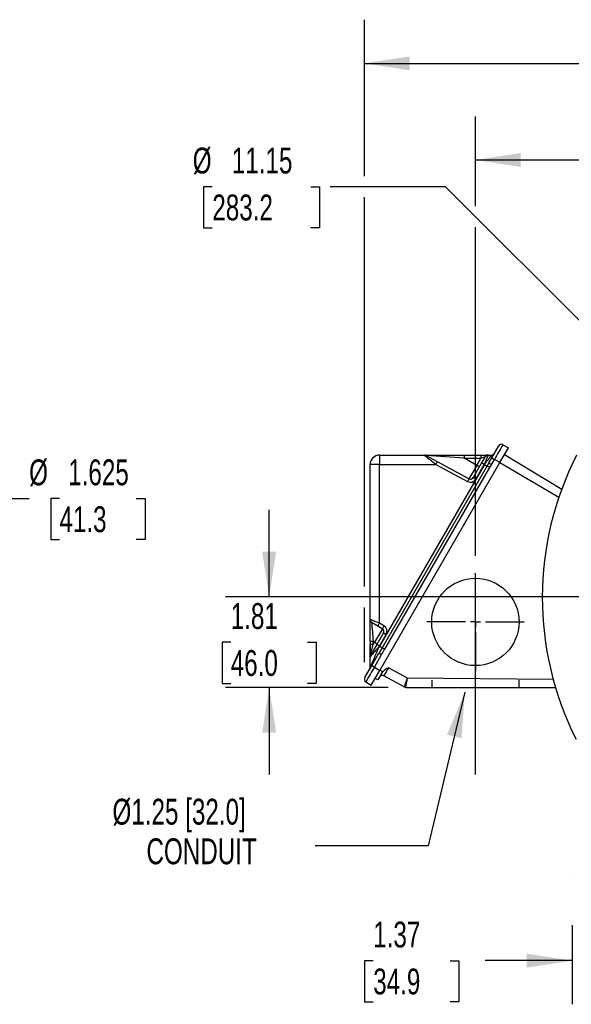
# Model space of a CAD drawing. Header units: inches. Extents: x 0 to 77, y 0 to 59.5.
# Tile 8 of 16: x 44 to 55, y 12.7 to 32.4. Entities that reach past the tile are written whole.
import ezdxf

# ---------------------------------------------------------------- set-up
doc = ezdxf.new("R2010")
doc.units = ezdxf.units.IN
doc.header["$LTSCALE"] = 7
doc.header["$MEASUREMENT"] = 0
doc.linetypes.add('CENTERX2', pattern=[0.8, 0.5, -0.1, 0.1, -0.1])
doc.linetypes.add('HIDDEN', pattern=[0.075, 0.05, -0.025])
doc.layers.add('CENTER', color=40, linetype='CENTERX2')
doc.layers.add('HIDDEN', color=102, linetype='HIDDEN')
doc.layers.add('DIMENSIONS', color=140, linetype='Continuous', lineweight=25)
doc.layers.add('TEXT', color=140, linetype='Continuous', lineweight=25)
doc.styles.add('SLDTEXTSTYLE0', font='TXT', dxfattribs={"width": 0.7})
doc.dimstyles.new('SLDDIMSTYLE2', dxfattribs={"dimtxt": 0.518519, "dimasz": 0.91, "dimexe": 0, "dimexo": 0.0625, "dimgap": 0.12963, "dimtad": 0, "dimtih": 1, "dimtoh": 1, "dimrnd": 1e-09, "dimzin": 12, "dimdsep": 46, "dimtxsty": 'SLDTEXTSTYLE0', "dimsah": 1, "dimcen": 0.09, "dimadec": 0, "dimazin": 3, "dimtfac": 1, "dimtofl": 0, "dimtmove": 0, "dimatfit": 3, "dimfxl": 0, "dimfrac": 2, "dimtolj": 1, "dimtzin": 12, "dimarcsym": 0})
doc.dimstyles.new('SLDDIMSTYLE5', dxfattribs={"dimtxt": 0.518519, "dimasz": 0.91, "dimexe": 0, "dimexo": 0.0625, "dimgap": 0.12963, "dimtad": 0, "dimtih": 1, "dimtoh": 1, "dimrnd": 1e-09, "dimzin": 12, "dimdsep": 46, "dimtxsty": 'SLDTEXTSTYLE0', "dimsah": 1, "dimcen": 0.09, "dimadec": 0, "dimazin": 3, "dimtfac": 1, "dimtmove": 0, "dimatfit": 0, "dimfxl": 0, "dimfrac": 2, "dimtolj": 1, "dimtzin": 12, "dimarcsym": 0})
doc.dimstyles.new('SLDDIMSTYLE6', dxfattribs={"dimtxt": 0.518519, "dimasz": 0.91, "dimexe": 0, "dimexo": 0.0625, "dimgap": 0.12963, "dimtad": 0, "dimtih": 1, "dimtoh": 1, "dimrnd": 1e-09, "dimzin": 12, "dimdsep": 46, "dimtxsty": 'SLDTEXTSTYLE0', "dimsah": 1, "dimcen": 0, "dimadec": 0, "dimazin": 3, "dimtfac": 1, "dimtofl": 0, "dimtmove": 0, "dimatfit": 3, "dimfxl": 0, "dimfrac": 2, "dimtolj": 1, "dimtzin": 12, "dimarcsym": 0})
doc.dimstyles.new('SLDDIMSTYLE8', dxfattribs={"dimtxt": 0.18, "dimasz": 0.91, "dimexe": 0, "dimexo": 0.0625, "dimgap": 0, "dimtad": 0, "dimtih": 1, "dimtoh": 1, "dimdec": 0, "dimrnd": 1e-09, "dimzin": 0, "dimdsep": 46, "dimtxsty": 'Standard', "dimsah": 1, "dimcen": 0.09, "dimadec": 0, "dimazin": 0, "dimtfac": 0.91, "dimtdec": 0, "dimtofl": 0, "dimtmove": 0, "dimatfit": 3, "dimfxl": 0, "dimfrac": 2, "dimtolj": 1, "dimtzin": 0, "dimarcsym": 0})
doc.dimstyles.new('SLDDIMSTYLE9', dxfattribs={"dimtxt": 0.518519, "dimasz": 0.91, "dimexe": 0, "dimexo": 0.0625, "dimgap": 0.12963, "dimtad": 0, "dimtih": 1, "dimtoh": 1, "dimdec": 3, "dimlfac": 0.5, "dimrnd": 1e-09, "dimzin": 12, "dimdsep": 46, "dimtxsty": 'SLDTEXTSTYLE0', "dimsah": 1, "dimcen": 0, "dimadec": 0, "dimazin": 3, "dimtfac": 1, "dimtdec": 3, "dimtofl": 0, "dimtmove": 0, "dimatfit": 3, "dimfxl": 0, "dimfrac": 2, "dimtolj": 1, "dimtzin": 12, "dimarcsym": 0})

# ---------------------------------------------------------------- blocks, each defined once
blk = doc.blocks.new('_D_4')
at = {"layer": 'DIMENSIONS'}
for p, q in [((50.879, 29.283), (50.879, 32.423)), ((60.728, 25.906), (60.728, 32.423)), ((50.879, 31.548), (55.47, 31.548)), ((56.173, 31.547), (55.998, 31.547)), ((55.998, 31.547), (55.998, 30.723)), ((58.145, 31.547), (58.319, 31.547)), ((58.319, 31.547), (58.319, 30.723)), ((60.728, 31.548), (58.848, 31.548)), ((55.998, 30.723), (56.173, 30.723)), ((58.319, 30.723), (58.145, 30.723)), ((50.879, 21.056), (50.879, 28.863)), ((50.879, 19.539), (50.879, 20.636))]:
    blk.add_line(p, q, dxfattribs=at)
for points in [[(50.879, 31.548), (51.789, 31.408), (51.789, 31.688)], [(60.728, 31.548), (59.818, 31.688), (59.818, 31.408)]]:
    blk.add_solid(points, dxfattribs=at)
at = {"layer": 'DIMENSIONS', "char_height": 0.5185, "attachment_point": 1, "style": 'SLDTEXTSTYLE0'}
for s, insert in [('9.85', (56.388, 32.332)), ('250.2', (56.173, 31.391))]:
    blk.add_mtext(s, dxfattribs=dict(at, insert=insert))
blk = doc.blocks.new('_D_6')
at = {"layer": 'DIMENSIONS'}
for p, q in [((48.97, 20.846), (48.97, 22.596)), ((55.667, 20.846), (48.095, 20.846)), ((48.2, 19.939), (48.026, 19.939)), ((48.026, 19.939), (48.026, 19.114)), ((49.741, 19.939), (49.915, 19.939)), ((49.915, 19.939), (49.915, 19.114)), ((48.026, 19.114), (48.2, 19.114)), ((51.357, 19.034), (48.095, 19.034)), ((48.97, 19.034), (48.97, 17.284)), ((49.915, 19.114), (49.741, 19.114))]:
    blk.add_line(p, q, dxfattribs=at)
for points in [[(48.97, 20.846), (49.11, 21.756), (48.83, 21.756)], [(48.97, 19.034), (48.83, 18.124), (49.11, 18.124)]]:
    blk.add_solid(points, dxfattribs=at)
at = {"layer": 'DIMENSIONS', "char_height": 0.5185, "attachment_point": 1, "style": 'SLDTEXTSTYLE0'}
for s, insert in [('1.81', (48.2, 20.723)), ('46.0', (48.2, 19.782))]:
    blk.add_mtext(s, dxfattribs=dict(at, insert=insert))
blk = doc.blocks.new('_D_7')
at = {"layer": 'DIMENSIONS'}
for p, q in [((47.831, 29.073), (47.656, 29.073)), ((47.656, 29.073), (47.656, 28.248)), ((49.803, 29.073), (49.977, 29.073)), ((49.977, 29.073), (49.977, 28.248)), ((52.501, 29.073), (50.195, 29.073)), ((56.786, 24.788), (52.501, 29.073)), ((47.656, 28.248), (47.831, 28.248)), ((49.977, 28.248), (49.803, 28.248))]:
    blk.add_line(p, q, dxfattribs=at)
blk.add_solid([(56.786, 24.788), (56.242, 25.53), (56.044, 25.332)], dxfattribs=at)
at = {"layer": 'DIMENSIONS', "char_height": 0.5185, "attachment_point": 1, "style": 'SLDTEXTSTYLE0'}
for s, insert in [('%%c', (47.439, 29.858)), ('11.15', (48.222, 29.858)), ('283.2', (47.831, 28.917))]:
    blk.add_mtext(s, dxfattribs=dict(at, insert=insert))
blk = doc.blocks.new('_D_10')
at = {"layer": 'DIMENSIONS'}
for p, q in [((53.103, 28.681), (53.103, 30.485)), ((60.728, 25.906), (60.728, 30.485)), ((53.103, 29.61), (55.227, 29.61)), ((55.929, 29.609), (55.755, 29.609)), ((55.755, 29.609), (55.755, 28.784)), ((57.902, 29.609), (58.076, 29.609)), ((58.076, 29.609), (58.076, 28.784)), ((60.728, 29.61), (58.604, 29.61)), ((55.755, 28.784), (55.929, 28.784)), ((58.076, 28.784), (57.902, 28.784)), ((53.103, 21.671), (53.103, 28.261))]:
    blk.add_line(p, q, dxfattribs=at)
for points in [[(53.103, 29.61), (54.013, 29.47), (54.013, 29.75)], [(60.728, 29.61), (59.818, 29.75), (59.818, 29.47)]]:
    blk.add_solid(points, dxfattribs=at)
at = {"layer": 'DIMENSIONS', "char_height": 0.5185, "attachment_point": 1, "style": 'SLDTEXTSTYLE0'}
for s, insert in [('7.63', (56.145, 30.393)), ('193.7', (55.929, 29.453))]:
    blk.add_mtext(s, dxfattribs=dict(at, insert=insert))
blk = doc.blocks.new('_D_11')
at = {"layer": 'DIMENSIONS'}
for p, q in [((55.039, 14.268), (55.039, 12.678)), ((56.414, 14.268), (56.414, 12.678)), ((51.055, 13.552), (50.881, 13.552)), ((50.881, 13.552), (50.881, 12.727)), ((52.596, 13.552), (52.77, 13.552)), ((52.77, 13.552), (52.77, 12.727)), ((55.039, 13.553), (53.299, 13.553)), ((56.414, 13.553), (58.164, 13.553)), ((50.881, 12.727), (51.055, 12.727)), ((52.77, 12.727), (52.596, 12.727))]:
    blk.add_line(p, q, dxfattribs=at)
for points in [[(55.039, 13.553), (54.129, 13.693), (54.129, 13.413)], [(56.414, 13.553), (57.324, 13.413), (57.324, 13.693)]]:
    blk.add_solid(points, dxfattribs=at)
at = {"layer": 'DIMENSIONS', "char_height": 0.5185, "attachment_point": 1, "style": 'SLDTEXTSTYLE0'}
for s, insert in [('1.37', (51.055, 14.336)), ('34.9', (51.055, 13.395))]:
    blk.add_mtext(s, dxfattribs=dict(at, insert=insert))
blk = doc.blocks.new('SW_NOTE_0_7')
at = {"layer": 'TEXT', "color": 0, "linetype": 'CENTERX2', "lineweight": 18, "attachment_point": 1, "style": 'SLDTEXTSTYLE0'}
for s, insert, char_height in [('Ø1.25 [32.0]', (-4.059, 0.941), 0.51852), ('CONDUIT', (-3.378, 0.147), 0.5185)]:
    blk.add_mtext(s, dxfattribs=dict(at, insert=insert, char_height=char_height))
blk = doc.blocks.new('SW_CENTERMARKSYMBOL_5')
at = {"layer": 'CENTER', "color": 0}
for p, q in [((0, 0.2), (0, 0.975)), ((-0.2, 0), (-0.975, 0)), ((0, 0), (-0.1, 0)), ((0, 0), (0, 0.1)), ((0, 0), (0, -0.1)), ((0, 0), (0.1, 0)), ((0.2, 0), (0.975, 0)), ((0, -0.2), (0, -0.975))]:
    blk.add_line(p, q, dxfattribs=at)
blk = doc.blocks.new('_D_17')
at = {"layer": 'DIMENSIONS'}
for p, q in [((42.935, 21.994), (43.761, 22.821)), ((43.761, 22.821), (44.16, 22.821)), ((44.767, 22.821), (44.593, 22.821)), ((44.593, 22.821), (44.593, 21.996)), ((46.308, 22.821), (46.483, 22.821)), ((46.483, 22.821), (46.483, 21.996)), ((44.593, 21.996), (44.767, 21.996)), ((46.483, 21.996), (46.308, 21.996))]:
    blk.add_line(p, q, dxfattribs=at)
blk.add_solid([(42.935, 21.994), (43.677, 22.539), (43.479, 22.737)], dxfattribs=at)
at = {"layer": 'DIMENSIONS', "char_height": 0.5185, "attachment_point": 1, "style": 'SLDTEXTSTYLE0'}
for s, insert in [('%%c', (44.16, 23.605)), ('1.625', (44.943, 23.605)), ('41.3', (44.767, 22.665))]:
    blk.add_mtext(s, dxfattribs=dict(at, insert=insert))

msp = doc.modelspace()

# ---------------------------------------------------------------- linework, layer by layer
for p, q in [((53.654818, 23.900765), (53.766157, 23.840312)), ((53.429745, 23.63363), (53.570197, 23.876899)), ((53.594216, 23.542502), (53.766157, 23.840312)), ((53.688722, 23.70619), (54.831775, 23.005726)), ((50.993345, 20.395941), (50.993345, 23.501825)), ((51.179037, 23.504312), (52.311369, 23.504319)), ((51.179037, 20.320704), (51.179037, 23.504312)), ((53.284241, 23.50431), (51.179037, 19.85799)), ((51.183345, 23.691825), (52.081964, 23.691825)), ((51.188098, 19.374983), (53.594216, 23.542502)), ((52.081964, 23.691825), (52.882464, 23.691825)), ((52.100836, 23.68857), (52.112025, 23.684191)), ((52.112337, 23.679117), (52.111516, 23.683069)), ((52.112336, 23.679117), (52.111516, 23.683066)), ((52.112025, 23.684191), (52.120747, 23.683592)), ((52.342868, 23.558853), (52.120769, 23.679443)), ((52.311369, 23.504319), (52.942167, 23.161822)), ((52.973657, 23.216363), (52.342868, 23.558853)), ((53.12946, 23.486222), (52.881032, 23.62965)), ((52.881032, 23.62965), (53.212271, 23.62965)), ((52.882464, 23.691825), (53.213696, 23.691825)), ((53.228457, 23.534987), (53.058277, 23.240228)), ((53.111409, 23.209553), (53.281588, 23.504312)), ((53.12946, 23.486222), (53.212271, 23.62965)), ((53.213696, 23.691825), (53.332684, 23.691825)), ((53.30082, 23.660325), (53.228457, 23.534987)), ((53.281588, 23.504312), (53.228457, 23.534987)), ((53.281588, 23.504312), (53.284241, 23.50431)), ((53.372998, 23.535338), (53.337272, 23.473695)), ((53.341866, 23.691825), (53.346464, 23.691825)), ((53.35538, 23.691825), (53.426971, 23.691825)), ((53.372997, 23.535339), (53.429745, 23.63363)), ((53.426129, 23.504662), (53.390302, 23.443078)), ((53.426129, 23.504662), (53.482877, 23.602954)), ((53.429745, 23.63363), (53.482877, 23.602954)), ((53.456768, 23.680435), (53.46255, 23.690623)), ((53.594216, 23.542502), (53.482877, 23.602954)), ((53.595255, 23.5443), (54.775329, 22.846023)), ((53.337272, 23.473695), (51.232067, 19.827374)), ((51.285098, 19.796757), (53.390302, 23.443077)), ((53.12946, 23.486222), (52.973657, 23.216363)), ((53.182591, 23.455546), (53.12946, 23.486222)), ((53.058277, 23.240228), (53.111409, 23.209553)), ((50.993345, 20.395941), (51.000424, 20.393206)), ((50.993345, 19.955792), (50.993345, 20.395941)), ((51.023427, 20.342225), (51.014342, 20.349533)), ((51.033887, 20.335815), (51.147548, 20.266163)), ((51.238263, 20.210573), (51.08246, 19.940714)), ((51.147548, 20.266163), (51.238263, 20.210573)), ((51.269752, 20.265114), (51.179037, 20.320704)), ((50.993345, 19.955792), (50.993345, 19.892182)), ((51.054916, 19.893005), (51.054917, 19.956609)), ((51.08246, 19.940714), (51.054917, 19.956609)), ((51.259905, 20.125357), (51.125906, 19.893263)), ((51.179031, 19.862578), (51.313037, 20.094681)), ((51.259905, 20.125357), (51.313037, 20.094681)), ((50.993345, 19.646779), (50.993345, 19.892182)), ((51.125906, 19.893263), (51.006152, 19.685843)), ((51.054916, 19.893005), (51.08246, 19.940714)), ((51.08246, 19.940714), (51.135591, 19.910038)), ((51.179037, 19.85799), (51.179031, 19.862578)), ((51.232068, 19.827373), (51.180021, 19.737029)), ((51.285098, 19.796757), (51.232067, 19.827374)), ((50.993345, 19.43054), (50.993345, 19.646779)), ((51.026944, 19.471855), (51.170558, 19.720602)), ((51.080075, 19.44118), (51.223689, 19.689927)), ((51.180021, 19.737029), (51.170558, 19.720602)), ((51.180039, 19.737056), (51.171039, 19.719475)), ((50.886492, 19.228586), (51.026944, 19.471855)), ((51.016157, 19.077173), (51.188098, 19.374983)), ((51.026944, 19.471855), (51.080075, 19.44118)), ((51.080075, 19.44118), (51.188098, 19.374983)), ((51.248018, 19.345581), (51.189475, 19.377367)), ((51.74175, 19.219743), (51.360987, 19.42647)), ((51.149988, 19.184973), (51.095482, 19.214567)), ((51.221776, 19.309315), (51.149988, 19.184973)), ((51.221776, 19.309315), (51.248018, 19.345581)), ((51.269768, 19.269992), (51.266444, 19.263979)), ((51.676517, 19.041328), (51.266444, 19.263979)), ((54.660806, 19.194749), (51.74175, 19.219743)), ((50.908134, 19.143369), (51.016157, 19.077173)), ((51.676517, 19.041328), (51.676533, 19.041327)), ((51.706588, 19.033695), (54.706573, 19.033695))]:
    msp.add_line(p, q)
at = {"flags": 128}
for points in [[(53.46255, 23.690623), (53.466024, 23.696745), (53.470533, 23.70573), (53.470006, 23.707624), (53.465155, 23.70456), (53.461501, 23.702119), (53.459349, 23.700826)], [(52.089801, 23.685174), (52.085433, 23.688812), (52.081964, 23.691825)], [(52.10168, 23.688654), (52.092615, 23.68988), (52.08958, 23.685116)], [(53.212271, 23.62965), (53.243851, 23.64059), (53.272126, 23.650386), (53.284202, 23.654563), (53.292902, 23.657582), (53.298846, 23.659639), (53.30082, 23.660325)], [(53.284241, 23.50431), (53.303913, 23.492953), (53.320716, 23.483252), (53.332364, 23.476528), (53.337272, 23.473695)], [(53.326184, 23.6846), (53.329084, 23.686083), (53.333319, 23.68793), (53.336806, 23.689312), (53.339178, 23.690296), (53.33932, 23.691376), (53.332206, 23.691752), (53.318472, 23.691825)], [(53.372997, 23.535339), (53.377015, 23.533019), (53.388476, 23.526402), (53.405692, 23.516462), (53.426129, 23.504662)], [(53.390302, 23.443078), (53.370629, 23.454436), (53.353827, 23.464137), (53.34218, 23.470861), (53.337272, 23.473695)], [(51.011991, 20.359436), (51.009157, 20.356025), (51.014369, 20.348965)], [(51.025943, 20.341514), (51.025751, 20.341944), (51.032813, 20.341529)], [(50.994373, 19.894033), (50.993479, 19.78223), (50.993347, 19.711848)], [(51.001785, 19.678278), (51.001944, 19.678917), (51.002416, 19.680826), (51.004302, 19.688456), (51.009897, 19.71107), (51.023977, 19.767971), (51.054916, 19.893005)], [(51.179031, 19.862578), (51.158596, 19.874379), (51.141381, 19.884321), (51.129922, 19.890941), (51.125906, 19.893263)], [(51.179037, 19.85799), (51.19871, 19.846632), (51.215512, 19.836931), (51.22716, 19.830207), (51.232067, 19.827374)], [(51.001785, 19.678279), (50.995491, 19.663084), (50.993345, 19.646779)], [(50.993361, 19.648248), (50.99598, 19.665241), (51.002687, 19.681247)], [(51.170558, 19.720602), (51.174274, 19.718457), (51.179175, 19.715627), (51.186036, 19.711666), (51.194496, 19.706782), (51.204002, 19.701293), (51.223689, 19.689927)], [(50.995364, 19.435618), (50.99198, 19.416232), (50.985157, 19.399486)], [(50.993345, 19.43054), (50.994104, 19.432227), (50.995531, 19.435475)], [(51.188262, 19.249278), (51.198662, 19.261017), (51.214936, 19.278266)], [(51.698833, 19.034673), (51.690914, 19.035672), (51.676517, 19.041328)], [(51.676537, 19.041334), (51.691085, 19.03564), (51.706588, 19.033703)]]:
    msp.add_lwpolyline(points, dxfattribs=at)
msp.add_circle((53.103098, 20.345695), 0.875)
for centre, radius, start, end in [((68.871098, 14.917101), 17.670354, 149.4424757, 150.5575243), ((53.624757, 23.845399), 0.063, 61.5, 150), ((53.429686, 23.744272), 0.052517, 267.0370974, 304.3182827), ((51.183345, 23.501825), 0.19, 89.9999962, 180), ((51.133312, 19.98447), 3.520139, 89.2557323, 92.2787943), ((53.240602, 23.550763), 2.062088, 176.077468, 181.2907539), ((70.697244, 46.255213), 29.251386, 230.4967673, 231.0569852), ((44.583985, -87.928776), 111.866543, 85.7465145, 86.13689669), ((52.846491, 23.231589), 0.600615, 146.9833967, 152.9939291), ((53.563879, 23.645034), 0.683019, 176.0717798, 181.2906035), ((53.896525, 23.645069), 0.684428, 176.0828408, 181.2908717), ((59.766772, 21.060476), 6.930364, 157.6858847, 159.3519016), ((45.609523, 29.494154), 9.735477, 322.0292331, 323.416166), ((53.35538, 23.628825), 0.063, 90.0000005, 150), ((60.728098, 20.83188), 6.284284, 152.9447501, 206.8335198), ((53.479213, 22.888119), 0.602769, 147.0054553, 152.994546), ((53.002293, 23.272541), 0.125991, 241.4961636, 330.0038345), ((53.003718, 23.271728), 0.063, 241.4999988, 330.0000012), ((51.049457, 20.38925), 0.052142, 175.2730675, 219.7866907), ((45.361901, 6.245989), 15.229467, 67.5444937, 68.2697187), ((78.232364, 22.370023), 27.284395, 184.2621984, 185.0746723), ((51.684593, 19.992461), 0.602769, 147.0054515, 152.9945485), ((51.775308, 19.936871), 0.602769, 147.0054515, 152.9945485), ((51.205346, 20.156857), 0.063, 330.0000002, 58.499998), ((51.203932, 20.157685), 0.125989, 329.9953424, 58.5046592), ((51.039689, 18.784854), 1.171854, 89.2554748, 92.2665471), ((51.039739, 18.724788), 1.168316, 89.2556712, 92.2758412), ((73.408853, 0.546936), 29.449262, 139.0124043, 139.5662934), ((-106.84064, 88.237549), 172.180087, 336.44722021, 336.60050732), ((41.232403, 25.504238), 11.559932, 329.8032396, 330.413981), ((66.296277, 10.457561), 17.670264, 149.4424728, 150.5575272), ((51.573888, 19.009807), 0.467905, 117.0654777, 134.142362), ((60.62682, 13.92008), 10.778497, 149.2783281, 150.2411536), ((50.941052, 19.197086), 0.063, 150, 238.5), ((51.237794, 19.212023), 0.062828, 60.7335045, 128.3462129), ((48.853355, 20.174423), 3.042079, 338.1317253, 341.7101162), ((47.949736, 19.840074), 3.842419, 347.8857096, 350.709337), ((55.149398, 15.180695), 0.125, 180, 181.5)]:
    msp.add_arc(centre, radius, start, end)
at = {"color": 179, "linetype": 'Continuous', "lineweight": 18}
msp.add_arc((50.941262, 19.197054), 0.063204, 154.9020777, 187.5568927, dxfattribs=at)
at = {"layer": 'CENTER'}
msp.add_line((53.103098, 17.283695), (53.103098, 20.926695), dxfattribs=at)
at = {"layer": 'HIDDEN'}
for p, q in [((52.228098, 19.176695), (52.228098, 19.033695)), ((53.978098, 19.033695), (53.978098, 19.176695))]:
    msp.add_line(p, q, dxfattribs=at)

# ---------------------------------------------------------------- block references
at = {"layer": 'CENTER'}
msp.add_blockref('SW_CENTERMARKSYMBOL_5', (53.103098, 20.345695), dxfattribs=at)
at = {"layer": 'TEXT', "linetype": 'CENTERX2', "lineweight": 18}
msp.add_blockref('SW_NOTE_0_7', (49.889253, 15.858479), dxfattribs=at)

# ---------------------------------------------------------------- dimensions: what is measured, and where the dimension line sits
at = {"layer": 'DIMENSIONS'}
for base, p1, p2, picture, middle in [((60.728098, 31.548329), (50.878607, 19.188742), (60.728098, 25.556489), '_D_4', (57.158919, 31.548329)), ((53.1030977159, 29.6098325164), (60.7280977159, 25.5564888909), (53.1030977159, 21.3206950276), '_D_10', (56.9155977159, 29.6098325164))]:
    dim = msp.add_linear_dim(base=base, p1=p1, p2=p2, dimstyle='SLDDIMSTYLE2', dxfattribs=at)
    dim.commit()
    dim.dimension.update_dxf_attribs({"geometry": picture, "text_midpoint": middle, "dimtype": 160})
for p1, p2, dimstyle, picture, middle in [((64.670025, 16.903768), (56.786171, 24.787622), 'SLDDIMSTYLE6', '_D_7', (48.816922, 29.073076)), ((40.636416, 19.69603), (42.934513, 21.994127), 'SLDDIMSTYLE9', '_D_17', (45.537744, 22.820958))]:
    dim = msp.add_diameter_dim_2p(p1=p1, p2=p2, dimstyle=dimstyle, dxfattribs=at)
    dim.commit()
    dim.dimension.update_dxf_attribs({"geometry": picture, "text_midpoint": middle, "dimtype": 163})
for base, p1, p2, angle, picture, middle in [((48.970337, 20.845695), (51.706588, 19.033695), (56.017304, 20.845695), 90, '_D_6', (48.970337, 19.939695)), ((55.0390978, 13.5527024), (56.4140976, 14.6176951), (55.0390977, 14.617695), 0.000004, '_D_11', (51.8253907, 13.5527022))]:
    dim = msp.add_linear_dim(base=base, p1=p1, p2=p2, angle=angle, dimstyle='SLDDIMSTYLE5', dxfattribs=at)
    dim.commit()
    dim.dimension.update_dxf_attribs({"geometry": picture, "text_midpoint": middle, "dimtype": 160})

# ---------------------------------------------------------------- leaders
at = {"layer": 'TEXT', "linetype": 'CENTERX2', "lineweight": 18}
msp.add_leader([(52.890511, 18.93443), (52.157052, 15.858479), (49.889253, 15.858479)], dimstyle='SLDDIMSTYLE8', dxfattribs=at)

doc.saveas('drawing.dxf')
